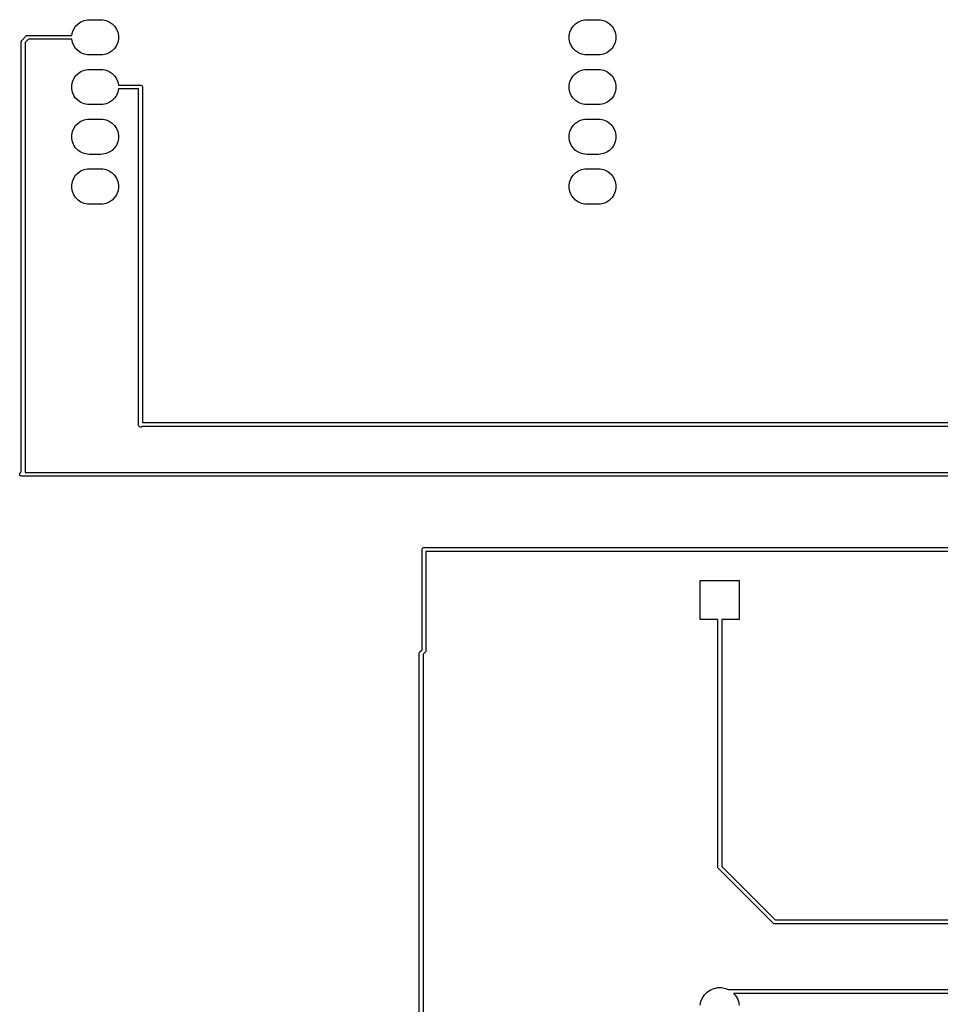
# Model space of a CAD drawing. Extents: x 44 to 138, y -169 to -31.
# Tile 3 of 10: x 44 to 91, y -115 to -65. Entities that reach past the tile are written whole.
import ezdxf

# ---------------------------------------------------------------- set-up
doc = ezdxf.new("R2010")
doc.units = 0
doc.layers.add('BLACK', color=7, linetype='CONTINUOUS')

msp = doc.modelspace()

# ---------------------------------------------------------------- linework, layer by layer
at = {"layer": 'BLACK', "linetype": 'CONTINUOUS'}
for p, q in [((46.726291, -64.961046), (46.851046, -64.836291)), ((46.851046, -64.836291), (46.997743, -64.738271)), ((46.997743, -64.738271), (47.160744, -64.670754)), ((47.160744, -64.670754), (47.333785, -64.636334)), ((47.333785, -64.636334), (47.422, -64.632)), ((47.422, -64.632), (48.022, -64.632)), ((48.022, -64.632), (48.110215, -64.636334)), ((48.110215, -64.636334), (48.283256, -64.670754)), ((48.283256, -64.670754), (48.446257, -64.738271)), ((48.446257, -64.738271), (48.592954, -64.836291)), ((48.592954, -64.836291), (48.717709, -64.961046)), ((72.126291, -64.961046), (72.251046, -64.836291)), ((72.251046, -64.836291), (72.397743, -64.738271)), ((72.397743, -64.738271), (72.560744, -64.670754)), ((72.560744, -64.670754), (72.733785, -64.636334)), ((72.733785, -64.636334), (72.822, -64.632)), ((72.822, -64.632), (73.422, -64.632)), ((73.422, -64.632), (73.510215, -64.636334)), ((73.510215, -64.636334), (73.683256, -64.670754)), ((73.683256, -64.670754), (73.846257, -64.738271)), ((73.846257, -64.738271), (73.992954, -64.836291)), ((73.992954, -64.836291), (74.117709, -64.961046)), ((46.528678, -65.432), (46.560754, -65.270744)), ((46.560754, -65.270744), (46.628271, -65.107743)), ((46.628271, -65.107743), (46.726291, -64.961046)), ((48.717709, -64.961046), (48.815729, -65.107743)), ((48.815729, -65.107743), (48.883246, -65.270744)), ((48.883246, -65.270744), (48.917666, -65.443785)), ((71.926334, -65.443785), (71.960754, -65.270744)), ((71.960754, -65.270744), (72.028271, -65.107743)), ((72.028271, -65.107743), (72.126291, -64.961046)), ((74.117709, -64.961046), (74.215729, -65.107743)), ((74.215729, -65.107743), (74.283246, -65.270744)), ((74.283246, -65.270744), (74.317666, -65.443785)), ((43.954, -65.758), (43.955921, -65.738491)), ((43.954, -87.730578), (43.954, -65.758)), ((43.955921, -65.738491), (43.970853, -65.702443)), ((43.970853, -65.702443), (43.983289, -65.687289)), ((43.983289, -65.687289), (44.209289, -65.46129)), ((44.321421, -65.632), (44.154, -65.799421)), ((44.154, -65.799421), (44.154, -87.756)), ((44.209289, -65.46129), (44.224442, -65.448853)), ((44.224442, -65.448853), (44.236678, -65.443785)), ((44.236678, -65.443785), (44.260491, -65.433921)), ((44.260491, -65.433921), (44.28, -65.432)), ((44.28, -65.432), (46.528678, -65.432)), ((46.528678, -65.632), (44.321421, -65.632)), ((46.560754, -65.793256), (46.528678, -65.632)), ((46.628271, -65.956257), (46.560754, -65.793256)), ((48.883246, -65.793256), (48.815729, -65.956257)), ((48.917666, -65.620215), (48.883246, -65.793256)), ((48.917666, -65.443785), (48.917666, -65.620215)), ((71.926334, -65.620215), (71.926334, -65.443785)), ((71.960754, -65.793256), (71.926334, -65.620215)), ((72.028271, -65.956257), (71.960754, -65.793256)), ((74.283246, -65.793256), (74.215729, -65.956257)), ((74.317666, -65.620215), (74.283246, -65.793256)), ((74.317666, -65.443785), (74.317666, -65.620215)), ((46.726291, -66.102954), (46.628271, -65.956257)), ((46.851046, -66.227709), (46.726291, -66.102954)), ((46.997743, -66.325729), (46.851046, -66.227709)), ((47.160744, -66.393246), (46.997743, -66.325729)), ((48.446257, -66.325729), (48.283256, -66.393246)), ((48.592954, -66.227709), (48.446257, -66.325729)), ((48.717709, -66.102954), (48.592954, -66.227709)), ((48.815729, -65.956257), (48.717709, -66.102954)), ((72.126291, -66.102954), (72.028271, -65.956257)), ((72.251046, -66.227709), (72.126291, -66.102954)), ((72.397743, -66.325729), (72.251046, -66.227709)), ((72.560744, -66.393246), (72.397743, -66.325729)), ((73.846257, -66.325729), (73.683256, -66.393246)), ((73.992954, -66.227709), (73.846257, -66.325729)), ((74.117709, -66.102954), (73.992954, -66.227709)), ((74.215729, -65.956257), (74.117709, -66.102954)), ((47.333785, -66.427666), (47.160744, -66.393246)), ((47.422, -66.432), (47.333785, -66.427666)), ((48.022, -66.432), (47.422, -66.432)), ((48.110215, -66.427666), (48.022, -66.432)), ((48.283256, -66.393246), (48.110215, -66.427666)), ((72.733785, -66.427666), (72.560744, -66.393246)), ((72.822, -66.432), (72.733785, -66.427666)), ((73.422, -66.432), (72.822, -66.432)), ((73.510215, -66.427666), (73.422, -66.432)), ((73.683256, -66.393246), (73.510215, -66.427666)), ((46.726291, -67.501046), (46.851046, -67.376291)), ((46.851046, -67.376291), (46.997743, -67.278271)), ((46.997743, -67.278271), (47.160744, -67.210754)), ((47.160744, -67.210754), (47.333785, -67.176334)), ((47.333785, -67.176334), (47.422, -67.172)), ((47.422, -67.172), (48.022, -67.172)), ((48.022, -67.172), (48.110215, -67.176334)), ((48.110215, -67.176334), (48.283256, -67.210754)), ((48.283256, -67.210754), (48.446257, -67.278271)), ((48.446257, -67.278271), (48.592954, -67.376291)), ((48.592954, -67.376291), (48.717709, -67.501046)), ((72.126291, -67.501046), (72.251046, -67.376291)), ((72.251046, -67.376291), (72.397743, -67.278271)), ((72.397743, -67.278271), (72.560744, -67.210754)), ((72.560744, -67.210754), (72.733785, -67.176334)), ((72.733785, -67.176334), (72.822, -67.172)), ((72.822, -67.172), (73.422, -67.172)), ((73.422, -67.172), (73.510215, -67.176334)), ((73.510215, -67.176334), (73.683256, -67.210754)), ((73.683256, -67.210754), (73.846257, -67.278271)), ((73.846257, -67.278271), (73.992954, -67.376291)), ((73.992954, -67.376291), (74.117709, -67.501046)), ((46.526334, -67.983785), (46.560754, -67.810744)), ((46.560754, -67.810744), (46.628271, -67.647743)), ((46.628271, -67.647743), (46.726291, -67.501046)), ((48.717709, -67.501046), (48.815729, -67.647743)), ((48.815729, -67.647743), (48.883246, -67.810744)), ((48.883246, -67.810744), (48.915322, -67.972)), ((71.926334, -67.983785), (71.960754, -67.810744)), ((71.960754, -67.810744), (72.028271, -67.647743)), ((72.028271, -67.647743), (72.126291, -67.501046)), ((74.117709, -67.501046), (74.215729, -67.647743)), ((74.215729, -67.647743), (74.283246, -67.810744)), ((74.283246, -67.810744), (74.317666, -67.983785)), ((46.526334, -68.160215), (46.526334, -67.983785)), ((46.560754, -68.333256), (46.526334, -68.160215)), ((46.628271, -68.496257), (46.560754, -68.333256)), ((48.883246, -68.333256), (48.815729, -68.496257)), ((48.915322, -68.172), (48.883246, -68.333256)), ((48.915322, -67.972), (50.038, -67.972)), ((49.938, -68.172), (48.915322, -68.172)), ((49.938, -85.344), (49.938, -68.172)), ((50.038, -67.972), (50.057509, -67.973921)), ((50.057509, -67.973921), (50.093557, -67.988853)), ((50.093557, -67.988853), (50.121147, -68.016443)), ((50.121147, -68.016443), (50.136079, -68.052491)), ((50.136079, -68.052491), (50.138, -68.072)), ((50.138, -68.072), (50.138, -85.216)), ((71.926334, -68.160215), (71.926334, -67.983785)), ((71.960754, -68.333256), (71.926334, -68.160215)), ((72.028271, -68.496257), (71.960754, -68.333256)), ((74.283246, -68.333256), (74.215729, -68.496257)), ((74.317666, -68.160215), (74.283246, -68.333256)), ((74.317666, -67.983785), (74.317666, -68.160215)), ((46.726291, -68.642954), (46.628271, -68.496257)), ((46.851046, -68.767709), (46.726291, -68.642954)), ((46.997743, -68.865729), (46.851046, -68.767709)), ((47.160744, -68.933246), (46.997743, -68.865729)), ((48.446257, -68.865729), (48.283256, -68.933246)), ((48.592954, -68.767709), (48.446257, -68.865729)), ((48.717709, -68.642954), (48.592954, -68.767709)), ((48.815729, -68.496257), (48.717709, -68.642954)), ((72.126291, -68.642954), (72.028271, -68.496257)), ((72.251046, -68.767709), (72.126291, -68.642954)), ((72.397743, -68.865729), (72.251046, -68.767709)), ((72.560744, -68.933246), (72.397743, -68.865729)), ((73.846257, -68.865729), (73.683256, -68.933246)), ((73.992954, -68.767709), (73.846257, -68.865729)), ((74.117709, -68.642954), (73.992954, -68.767709)), ((74.215729, -68.496257), (74.117709, -68.642954)), ((47.333785, -68.967666), (47.160744, -68.933246)), ((47.422, -68.972), (47.333785, -68.967666)), ((48.022, -68.972), (47.422, -68.972)), ((48.110215, -68.967666), (48.022, -68.972)), ((48.283256, -68.933246), (48.110215, -68.967666)), ((72.733785, -68.967666), (72.560744, -68.933246)), ((72.822, -68.972), (72.733785, -68.967666)), ((73.422, -68.972), (72.822, -68.972)), ((73.510215, -68.967666), (73.422, -68.972)), ((73.683256, -68.933246), (73.510215, -68.967666)), ((46.851046, -69.916291), (46.997743, -69.818271)), ((46.997743, -69.818271), (47.160744, -69.750754)), ((47.160744, -69.750754), (47.333785, -69.716334)), ((47.333785, -69.716334), (47.422, -69.712)), ((47.422, -69.712), (48.022, -69.712)), ((48.022, -69.712), (48.110215, -69.716334)), ((48.110215, -69.716334), (48.283256, -69.750754)), ((48.283256, -69.750754), (48.446257, -69.818271)), ((48.446257, -69.818271), (48.592954, -69.916291)), ((72.251046, -69.916291), (72.397743, -69.818271)), ((72.397743, -69.818271), (72.560744, -69.750754)), ((72.560744, -69.750754), (72.733785, -69.716334)), ((72.733785, -69.716334), (72.822, -69.712)), ((72.822, -69.712), (73.422, -69.712)), ((73.422, -69.712), (73.510215, -69.716334)), ((73.510215, -69.716334), (73.683256, -69.750754)), ((73.683256, -69.750754), (73.846257, -69.818271)), ((73.846257, -69.818271), (73.992954, -69.916291)), ((46.526334, -70.523785), (46.560754, -70.350744)), ((46.560754, -70.350744), (46.628271, -70.187743)), ((46.628271, -70.187743), (46.726291, -70.041046)), ((46.726291, -70.041046), (46.851046, -69.916291)), ((48.592954, -69.916291), (48.717709, -70.041046)), ((48.717709, -70.041046), (48.815729, -70.187743)), ((48.815729, -70.187743), (48.883246, -70.350744)), ((48.883246, -70.350744), (48.917666, -70.523785)), ((71.926334, -70.523785), (71.960754, -70.350744)), ((71.960754, -70.350744), (72.028271, -70.187743)), ((72.028271, -70.187743), (72.126291, -70.041046)), ((72.126291, -70.041046), (72.251046, -69.916291)), ((73.992954, -69.916291), (74.117709, -70.041046)), ((74.117709, -70.041046), (74.215729, -70.187743)), ((74.215729, -70.187743), (74.283246, -70.350744)), ((74.283246, -70.350744), (74.317666, -70.523785)), ((46.526334, -70.700215), (46.526334, -70.523785)), ((46.560754, -70.873256), (46.526334, -70.700215)), ((46.628271, -71.036257), (46.560754, -70.873256)), ((48.883246, -70.873256), (48.815729, -71.036257)), ((48.917666, -70.700215), (48.883246, -70.873256)), ((48.917666, -70.523785), (48.917666, -70.700215)), ((71.926334, -70.700215), (71.926334, -70.523785)), ((71.960754, -70.873256), (71.926334, -70.700215)), ((72.028271, -71.036257), (71.960754, -70.873256)), ((74.283246, -70.873256), (74.215729, -71.036257)), ((74.317666, -70.700215), (74.283246, -70.873256)), ((74.317666, -70.523785), (74.317666, -70.700215)), ((46.726291, -71.182954), (46.628271, -71.036257)), ((46.851046, -71.307709), (46.726291, -71.182954)), ((46.997743, -71.405729), (46.851046, -71.307709)), ((47.160744, -71.473246), (46.997743, -71.405729)), ((48.446257, -71.405729), (48.283256, -71.473246)), ((48.592954, -71.307709), (48.446257, -71.405729)), ((48.717709, -71.182954), (48.592954, -71.307709)), ((48.815729, -71.036257), (48.717709, -71.182954)), ((72.126291, -71.182954), (72.028271, -71.036257)), ((72.251046, -71.307709), (72.126291, -71.182954)), ((72.397743, -71.405729), (72.251046, -71.307709)), ((72.560744, -71.473246), (72.397743, -71.405729)), ((73.846257, -71.405729), (73.683256, -71.473246)), ((73.992954, -71.307709), (73.846257, -71.405729)), ((74.117709, -71.182954), (73.992954, -71.307709)), ((74.215729, -71.036257), (74.117709, -71.182954)), ((47.333785, -71.507666), (47.160744, -71.473246)), ((47.422, -71.512), (47.333785, -71.507666)), ((48.022, -71.512), (47.422, -71.512)), ((48.110215, -71.507666), (48.022, -71.512)), ((48.283256, -71.473246), (48.110215, -71.507666)), ((72.733785, -71.507666), (72.560744, -71.473246)), ((72.822, -71.512), (72.733785, -71.507666)), ((73.422, -71.512), (72.822, -71.512)), ((73.510215, -71.507666), (73.422, -71.512)), ((73.683256, -71.473246), (73.510215, -71.507666)), ((46.851046, -72.456291), (46.997743, -72.358271)), ((46.997743, -72.358271), (47.160744, -72.290754)), ((47.160744, -72.290754), (47.333785, -72.256334)), ((47.333785, -72.256334), (47.422, -72.252)), ((47.422, -72.252), (48.022, -72.252)), ((48.022, -72.252), (48.110215, -72.256334)), ((48.110215, -72.256334), (48.283256, -72.290754)), ((48.283256, -72.290754), (48.446257, -72.358271)), ((48.446257, -72.358271), (48.592954, -72.456291)), ((72.251046, -72.456291), (72.397743, -72.358271)), ((72.397743, -72.358271), (72.560744, -72.290754)), ((72.560744, -72.290754), (72.733785, -72.256334)), ((72.733785, -72.256334), (72.822, -72.252)), ((72.822, -72.252), (73.422, -72.252)), ((73.422, -72.252), (73.510215, -72.256334)), ((73.510215, -72.256334), (73.683256, -72.290754)), ((73.683256, -72.290754), (73.846257, -72.358271)), ((73.846257, -72.358271), (73.992954, -72.456291)), ((46.526334, -73.063785), (46.560754, -72.890744)), ((46.560754, -72.890744), (46.628271, -72.727743)), ((46.628271, -72.727743), (46.726291, -72.581046)), ((46.726291, -72.581046), (46.851046, -72.456291)), ((48.592954, -72.456291), (48.717709, -72.581046)), ((48.717709, -72.581046), (48.815729, -72.727743)), ((48.815729, -72.727743), (48.883246, -72.890744)), ((48.883246, -72.890744), (48.917666, -73.063785)), ((71.926334, -73.063785), (71.960754, -72.890744)), ((71.960754, -72.890744), (72.028271, -72.727743)), ((72.028271, -72.727743), (72.126291, -72.581046)), ((72.126291, -72.581046), (72.251046, -72.456291)), ((73.992954, -72.456291), (74.117709, -72.581046)), ((74.117709, -72.581046), (74.215729, -72.727743)), ((74.215729, -72.727743), (74.283246, -72.890744)), ((74.283246, -72.890744), (74.317666, -73.063785)), ((46.526334, -73.240215), (46.526334, -73.063785)), ((46.560754, -73.413256), (46.526334, -73.240215)), ((46.628271, -73.576257), (46.560754, -73.413256)), ((48.883246, -73.413256), (48.815729, -73.576257)), ((48.917666, -73.240215), (48.883246, -73.413256)), ((48.917666, -73.063785), (48.917666, -73.240215)), ((71.926334, -73.240215), (71.926334, -73.063785)), ((71.960754, -73.413256), (71.926334, -73.240215)), ((72.028271, -73.576257), (71.960754, -73.413256)), ((74.283246, -73.413256), (74.215729, -73.576257)), ((74.317666, -73.240215), (74.283246, -73.413256)), ((74.317666, -73.063785), (74.317666, -73.240215)), ((46.726291, -73.722954), (46.628271, -73.576257)), ((46.851046, -73.847709), (46.726291, -73.722954)), ((46.997743, -73.945729), (46.851046, -73.847709)), ((48.592954, -73.847709), (48.446257, -73.945729)), ((48.717709, -73.722954), (48.592954, -73.847709)), ((48.815729, -73.576257), (48.717709, -73.722954)), ((72.126291, -73.722954), (72.028271, -73.576257)), ((72.251046, -73.847709), (72.126291, -73.722954)), ((72.397743, -73.945729), (72.251046, -73.847709)), ((73.992954, -73.847709), (73.846257, -73.945729)), ((74.117709, -73.722954), (73.992954, -73.847709)), ((74.215729, -73.576257), (74.117709, -73.722954)), ((47.160744, -74.013246), (46.997743, -73.945729)), ((47.333785, -74.047666), (47.160744, -74.013246)), ((47.422, -74.052), (47.333785, -74.047666)), ((48.022, -74.052), (47.422, -74.052)), ((48.110215, -74.047666), (48.022, -74.052)), ((48.283256, -74.013246), (48.110215, -74.047666)), ((48.446257, -73.945729), (48.283256, -74.013246)), ((72.560744, -74.013246), (72.397743, -73.945729)), ((72.733785, -74.047666), (72.560744, -74.013246)), ((72.822, -74.052), (72.733785, -74.047666)), ((73.422, -74.052), (72.822, -74.052)), ((73.510215, -74.047666), (73.422, -74.052)), ((73.683256, -74.013246), (73.510215, -74.047666)), ((73.846257, -73.945729), (73.683256, -74.013246)), ((49.939921, -85.363509), (49.938, -85.344)), ((49.954853, -85.399557), (49.939921, -85.363509)), ((49.982443, -85.427147), (49.954853, -85.399557)), ((50.018491, -85.442079), (49.982443, -85.427147)), ((50.057509, -85.442079), (50.018491, -85.442079)), ((50.093557, -85.427147), (50.057509, -85.442079)), ((50.10714, -85.416), (50.093557, -85.427147)), ((95.988289, -85.416), (50.10714, -85.416)), ((50.138, -85.216), (95.988289, -85.216)), ((43.871921, -87.836491), (43.886853, -87.800443)), ((43.871921, -87.875509), (43.871921, -87.836491)), ((43.886853, -87.911557), (43.871921, -87.875509)), ((43.886853, -87.800443), (43.899289, -87.785289)), ((43.914443, -87.939147), (43.886853, -87.911557)), ((43.899289, -87.785289), (43.954, -87.730578)), ((43.950491, -87.954079), (43.914443, -87.939147)), ((43.97, -87.956), (43.950491, -87.954079)), ((95.988289, -87.956), (43.97, -87.956)), ((44.154, -87.756), (95.988289, -87.756)), ((64.416, -91.694), (64.417921, -91.674491)), ((64.416, -96.816578), (64.416, -91.694)), ((64.417921, -91.674491), (64.432853, -91.638443)), ((64.432853, -91.638443), (64.460443, -91.610853)), ((64.460443, -91.610853), (64.496491, -91.595921)), ((64.496491, -91.595921), (64.516, -91.594)), ((64.516, -91.594), (99.214, -91.594)), ((99.314, -91.794), (64.616, -91.794)), ((64.616, -91.794), (64.616, -96.858)), ((78.614, -95.272), (78.614, -93.272)), ((78.614, -93.272), (80.614, -93.272)), ((80.614, -93.272), (80.614, -95.272)), ((79.514, -95.272), (78.614, -95.272)), ((79.514, -107.922), (79.514, -95.272)), ((80.614, -95.272), (79.714, -95.272)), ((79.714, -95.272), (79.714, -107.880578)), ((64.274, -97), (64.275921, -96.980491)), ((64.274, -168.628), (64.274, -97)), ((64.275921, -96.980491), (64.290853, -96.944443)), ((64.290853, -96.944443), (64.303289, -96.929289)), ((64.303289, -96.929289), (64.416, -96.816578)), ((64.58671, -96.928711), (64.474, -97.041421)), ((64.474, -97.041421), (64.474, -168.528)), ((64.599147, -96.913558), (64.58671, -96.928711)), ((64.603967, -96.901921), (64.599147, -96.913558)), ((64.614079, -96.877509), (64.603967, -96.901921)), ((64.616, -96.858), (64.614079, -96.877509)), ((79.515921, -107.941509), (79.514, -107.922)), ((79.530853, -107.977557), (79.515921, -107.941509)), ((79.543289, -107.992711), (79.530853, -107.977557)), ((82.33729, -110.786711), (79.543289, -107.992711)), ((79.714, -107.880578), (82.449421, -110.616)), ((82.449421, -110.616), (95.988289, -110.616)), ((82.352443, -110.799147), (82.33729, -110.786711)), ((82.388491, -110.814079), (82.352443, -110.799147)), ((82.408, -110.816), (82.388491, -110.814079)), ((95.988289, -110.816), (82.408, -110.816)), ((79.142603, -114.190079), (79.323715, -114.11506)), ((79.323715, -114.11506), (79.515983, -114.076815)), ((79.515983, -114.076815), (79.712017, -114.076815)), ((79.712017, -114.076815), (79.904285, -114.11506)), ((79.904285, -114.11506), (80.04175, -114.172)), ((78.65706, -114.781715), (78.732079, -114.600603)), ((78.732079, -114.600603), (78.84099, -114.437607)), ((78.84099, -114.437607), (78.979607, -114.29899)), ((78.979607, -114.29899), (79.142603, -114.190079)), ((80.04175, -114.172), (92.526578, -114.172)), ((92.568, -114.372), (80.321403, -114.372)), ((80.321403, -114.372), (80.38701, -114.437607)), ((80.38701, -114.437607), (80.495921, -114.600603)), ((80.495921, -114.600603), (80.57094, -114.781715)), ((78.618815, -114.973983), (78.65706, -114.781715)), ((80.57094, -114.781715), (80.609185, -114.973983))]:
    msp.add_line(p, q, dxfattribs=at)

doc.saveas('drawing.dxf')
